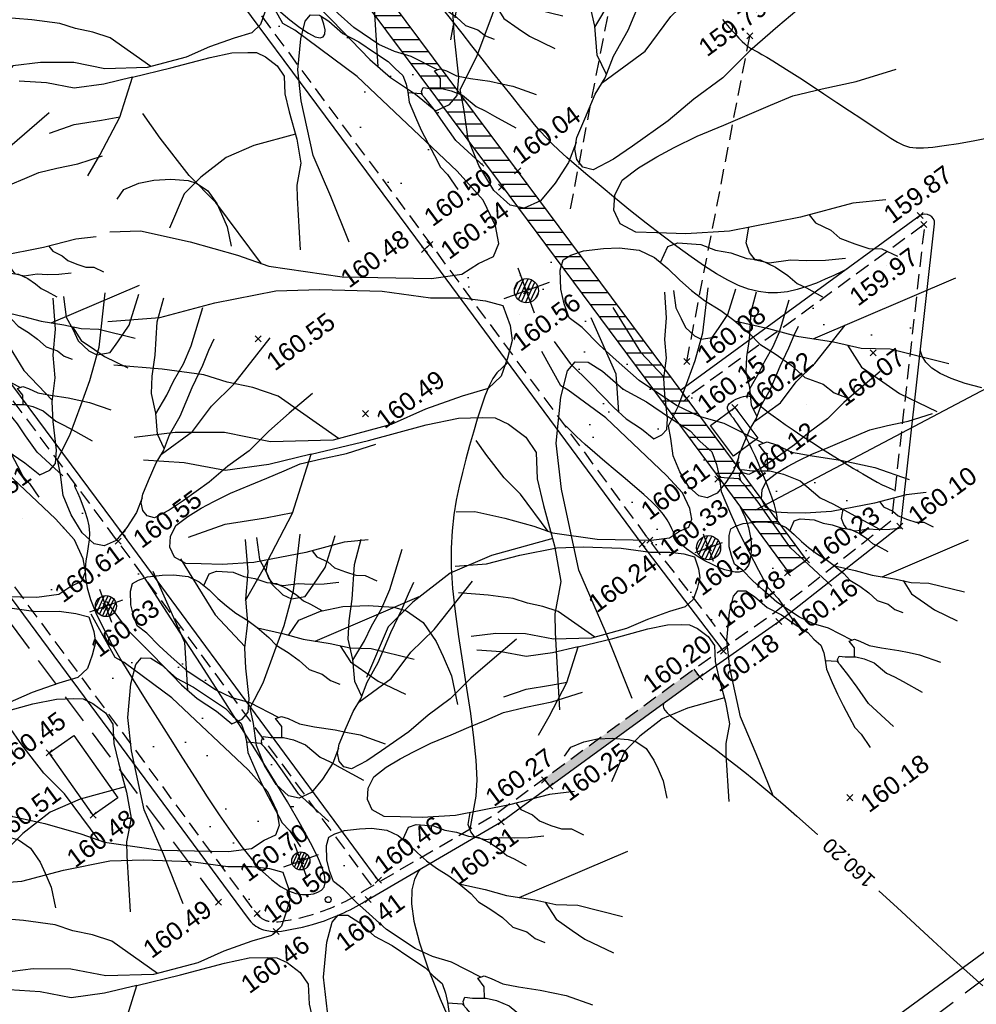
# Model space of a CAD drawing. Header units: metres. Extents: x 1575818 to 1575995, y 2263001 to 2263183.
# Tile 28 of 67: x 1575906 to 1575922, y 2263038 to 2263054. Entities that reach past the tile are written whole.
import ezdxf
from ezdxf.enums import TextEntityAlignment as Align

# ---------------------------------------------------------------- set-up
doc = ezdxf.new("R2010")
doc.units = ezdxf.units.M
doc.set_wipeout_variables(frame=1)
doc.header["$PDMODE"] = 3
doc.header["$PDSIZE"] = 0.05
doc.linetypes.add('CACHE_25', pattern=[0.375, 0.25, -0.125])
doc.linetypes.add('CACHE_50', pattern=[0.75, 0.5, -0.25])
doc.layers.get('0').update_dxf_attribs({"linetype": 'CONTINUOUS'})
for name, color, linetype in [('D_ALT_MUR', 30, 'CONTINUOUS'), ('D_BORD_TOIT', 22, 'CACHE_50'), ('D_CANIVEAU', 32, 'CACHE_50'), ('D_CLOTURE', 12, 'CLOTURE_2'), ('D_CN_MAITRESSE', 34, 'CONTINUOUS'), ('D_CN_ORDINAIRE', 43, 'CONTINUOUS'), ('D_MOB_URBAIN', 32, 'CONTINUOUS'), ('D_MUR', 1, 'CONTINUOUS'), ('D_PEINTURE', 252, 'CACHE_25'), ('D_PLAQUE', 151, 'CONTINUOUS'), ('D_TROTTOIR', 7, 'CONTINUOUS'), ('T_COTATION_CN', 7, 'CONTINUOUS'), ('T_COTATION_CN Cache des textes', 7, 'CONTINUOUS'), ('TOPO_ALT', 142, 'CONTINUOUS'), ('TOPO_JIS', 7, 'CONTINUOUS'), ('V_ARBRE', 82, 'CONTINUOUS'), ('V_VEGETATION', 80, 'CONTINUOUS')]:
    doc.layers.add(name, color=color, linetype=linetype)
doc.layers.add('D_PASSAGE', color=7, linetype='CONTINUOUS', true_color=0xe0e0e0)
doc.styles.get("Standard").update_dxf_attribs({"font": 'arial.ttf'})
doc.linetypes.add('CLOTURE_2', pattern='A,0.3,[133,ltypeshp.shx,S=0.05,R=90,X=-0.05,Y=-0.05],0.05,0.35', length=0.7)
pattern_1 = [(348.4323, (1575893.9948, 2263027.4994), (1.99051, 2.24452), [0, -1.875]), (103.4323, (1575893.5645, 2263027.451), (-2.17856, -2.06249), [0, -3.125]), (189.4323, (1575893.5645, 2263027.451), (1.9055, -2.317125), [0, -2.5]), (216.4323, (1575893.8216, 2263027.1025), (2.749766, -1.199495), [0, -2.5]), (110.4323, (1575892.989, 2263026.757), (-1.910967, -2.31262), [0, -2.5]), (322.4323, (1575892.989, 2263026.757), (2.77299, 1.144777), [0, -2.5]), (88.4323, (1575894.7102, 2263026.951), (-2.63814, -1.42836), [0, -3.125]), (336.4323, (1575893.6816, 2263028.3447), (2.413676, 1.78162), [0, -2.5]), (211.4323, (1575893.6816, 2263028.3447), (2.63476, -1.43459), [0, -2.5]), (150.4323, (1575893.5085, 2263027.9478), (-2.586684, -1.51956), [0, -1.25]), (284.4323, (1575894.28, 2263026.9026), (2.88994, -0.80513), [0, -1.55])]

# ---------------------------------------------------------------- blocks, each defined once
blk = doc.blocks.new('TCPOINT')
at = {"color": 0, "lineweight": 9}
blk.add_point((0, 0), dxfattribs=at)
at = {"layer": 'TOPO_ALT', "lineweight": 9}
blk.add_attdef('ALT', text='', height=0.3, dxfattribs=at).set_placement((0.1, -0.1), align=Align.TOP_LEFT)
blk = doc.blocks.new('194')
for p, q in [((0, -0.0285), (0, 0.0285)), ((0.0285, 0), (-0.0285, 0))]:
    blk.add_line(p, q)
for points in [[(-0.0153, 0.5064), (0.0053, 0.4057), (0.0323, 0.3437)], [(-0.1462, 0.4831), (-0.1313, 0.432), (-0.1069, 0.3801), (-0.0807, 0.3213), (-0.0651, 0.2926), (-0.044, 0.264), (-0.0281, 0.2373), (-0.0104, 0.2388), (0.0021, 0.2458), (0.0111, 0.2654), (0.0222, 0.3113), (0.0312, 0.3417), (0.0493, 0.377), (0.0586, 0.4125), (0.0767, 0.4513), (0.0903, 0.5)], [(-0.0745, 0.3099), (-0.0536, 0.3814), (-0.0623, 0.5021)], [(0.1073, 0.4968), (0.1, 0.4635), (0.1032, 0.4403), (0.1049, 0.4208), (0.1155, 0.3993), (0.1258, 0.3888), (0.1472, 0.3849), (0.1651, 0.3972), (0.1918, 0.4164), (0.2232, 0.4582)], [(-0.4405, 0.2346), (-0.406, 0.2232), (-0.355, 0.1909), (-0.3075, 0.1567), (-0.2773, 0.1317), (-0.1997, 0.0902), (-0.1007, 0.0521), (-0.0653, 0.0445), (-0.0424, 0.0497), (-0.0227, 0.0514), (-0.0119, 0.0637), (-0.0083, 0.0848), (-0.0114, 0.1186), (-0.0288, 0.1613), (-0.102, 0.3075), (-0.1528, 0.3842), (-0.1634, 0.3967), (-0.1757, 0.4726)], [(0.1153, 0.1452), (0.0987, 0.1259), (0.0754, 0.1083), (0.0521, 0.0944), (0.0309, 0.0929), (0.0166, 0.1018), (0.0044, 0.125), (-0.0023, 0.1589), (-0.0037, 0.1925), (0.0036, 0.2263), (0.0075, 0.2511), (0.0397, 0.281), (0.0739, 0.3216), (0.1007, 0.3535), (0.1332, 0.3992), (0.173, 0.4788)], [(0.1768, 0.2085), (0.1743, 0.2338), (0.1834, 0.2673), (0.1874, 0.2994), (0.1983, 0.3258), (0.2144, 0.3559), (0.2363, 0.4056), (0.2597, 0.439)], [(0.1831, 0.2662), (0.2104, 0.2885), (0.2283, 0.3061), (0.2533, 0.327), (0.2749, 0.35), (0.314, 0.4026)], [(-0.2842, 0.1374), (-0.3103, 0.2241), (-0.3293, 0.265), (-0.3466, 0.3184), (-0.3557, 0.3528)], [(0.4336, 0.21), (0.3872, 0.1927), (0.3462, 0.177), (0.3051, 0.1579), (0.2641, 0.1458), (0.2267, 0.1318), (0.1767, 0.1181), (0.1501, 0.1113), (0.1233, 0.1079), (0.1129, 0.115), (0.1094, 0.1258), (0.1112, 0.1382), (0.1183, 0.1505), (0.1346, 0.1682), (0.1562, 0.1911), (0.1741, 0.2053), (0.1921, 0.2263), (0.2188, 0.2492), (0.253, 0.2864), (0.2817, 0.3144), (0.2996, 0.3339), (0.3139, 0.3479)], [(0.1692, 0.2014), (0.2292, 0.2189), (0.2721, 0.247), (0.3185, 0.268), (0.4, 0.3184)], [(-0.4791, 0.1354), (-0.4193, 0.1186), (-0.3521, 0.1127), (-0.2795, 0.1016), (-0.2299, 0.0851), (-0.1611, 0.0578), (-0.1098, 0.0308), (-0.0745, 0.0181), (-0.0498, 0.0055), (-0.0322, -0.007), (-0.0324, -0.0321), (-0.036, -0.0498), (-0.0485, -0.0674), (-0.063, -0.085), (-0.0825, -0.0936), (-0.1146, -0.0916), (-0.1605, -0.0912), (-0.205, -0.0942), (-0.2759, -0.0882), (-0.3466, -0.0647), (-0.3942, -0.0359), (-0.4489, -0.0157), (-0.4967, -0.0047)], [(0.4374, -0.0442), (0.3993, -0.0348), (0.3353, -0.0291), (0.2503, -0.0157), (0.2007, -0.0011), (0.1687, 0.0116), (0.1457, 0.0208), (0.1317, 0.0367), (0.1301, 0.0545), (0.1373, 0.0705), (0.1516, 0.0845), (0.1748, 0.0916), (0.1997, 0.0965), (0.2228, 0.0999), (0.253, 0.1033), (0.2869, 0.1047), (0.3171, 0.1062), (0.3473, 0.1078), (0.3758, 0.1093), (0.4113, 0.1053), (0.4521, 0.0996), (0.5019, 0.0974)], [(-0.2695, -0.0887), (-0.3195, -0.0169), (-0.3443, 0.0028), (-0.3706, 0.0191), (-0.3936, 0.037), (-0.4376, 0.0602), (-0.4902, 0.0843)], [(0.2018, -0.266), (0.1666, -0.2282), (0.1419, -0.2102), (0.1207, -0.1888), (0.0892, -0.1459), (0.0717, -0.1136), (0.0595, -0.0904), (0.0473, -0.0638), (0.0367, -0.0476), (0.0369, -0.0298), (0.0388, -0.0121), (0.046, 0.009), (0.0534, 0.0197), (0.0639, 0.0215), (0.0799, 0.0214), (0.103, 0.0158), (0.1207, 0.0103), (0.1421, -0.0006), (0.1561, -0.0148), (0.1666, -0.0327), (0.1752, -0.0505), (0.1841, -0.0667), (0.1946, -0.0829), (0.2086, -0.1007), (0.2192, -0.1169), (0.2314, -0.1382), (0.2383, -0.1543), (0.2525, -0.1722), (0.2648, -0.1901), (0.275, -0.2097), (0.2927, -0.2242), (0.3016, -0.2384), (0.3139, -0.2492)], [(0.1609, -0.023), (0.1756, -0.008), (0.188, -0.0081), (0.213, -0.019), (0.227, -0.0315), (0.243, -0.0407), (0.2587, -0.0532), (0.273, -0.0604), (0.287, -0.0747), (0.2975, -0.0891), (0.3045, -0.1016), (0.3134, -0.1104), (0.3274, -0.1266)], [(0.3686, -0.0932), (0.3455, -0.0876), (0.3244, -0.0804), (0.3067, -0.0731), (0.2817, -0.0676), (0.2676, -0.0587), (0.2641, -0.0479), (0.2642, -0.0355), (0.2736, -0.0194)], [(-0.4388, -0.2315), (-0.4064, -0.2041), (-0.3508, -0.1534), (-0.3061, -0.0952), (-0.3575, -0.0894), (-0.4087, -0.0783), (-0.4512, -0.0531), (-0.4954, -0.0337)], [(0.3457, -0.03), (0.3496, -0.0416), (0.3636, -0.0559), (0.3705, -0.0684), (0.3848, -0.0809), (0.3988, -0.0917), (0.4131, -0.0972), (0.4275, -0.112)], [(-0.3061, -0.0952), (-0.2369, -0.1029), (-0.166, -0.1089), (-0.1272, -0.1145), (-0.1005, -0.1235), (-0.0865, -0.129), (-0.0742, -0.1415), (-0.0601, -0.163), (-0.0549, -0.1842), (-0.0642, -0.2142), (-0.0679, -0.2463), (-0.072, -0.2958), (-0.0794, -0.3382), (-0.0994, -0.3718), (-0.1066, -0.3931), (-0.1329, -0.4808)], [(-0.0473, -0.4976), (-0.05, -0.4112), (-0.0547, -0.3328), (-0.0414, -0.2353), (-0.0285, -0.1821), (-0.0049, -0.1327), (0.0131, -0.1061), (0.0256, -0.0991), (0.0399, -0.1046), (0.0521, -0.1205), (0.0677, -0.1491), (0.0889, -0.1725), (0.1082, -0.1994), (0.1257, -0.2227), (0.1326, -0.2386), (0.1415, -0.2547), (0.1414, -0.2708), (0.1395, -0.2849), (0.1357, -0.3026), (0.1372, -0.3311), (0.1389, -0.356), (0.1421, -0.3808), (0.1455, -0.4057), (0.1487, -0.4288), (0.1559, -0.445), (0.1635, -0.4757)], [(0.2196, -0.1177), (0.2545, -0.1401), (0.2828, -0.1601), (0.3215, -0.1816), (0.3499, -0.1996), (0.3816, -0.2123), (0.4412, -0.2523)], [(-0.4766, -0.1378), (-0.4306, -0.1383), (-0.3828, -0.1477), (-0.3504, -0.1528)], [(0.3, -0.1696), (0.4838, -0.1595)], [(0.3358, -0.1907), (0.3426, -0.221), (0.3602, -0.246), (0.3741, -0.2656), (0.4085, -0.3011)], [(0.1958, -0.2987), (0.2016, -0.2818), (0.1964, -0.2659), (0.2071, -0.266), (0.2161, -0.2732), (0.23, -0.2874), (0.2514, -0.3), (0.2814, -0.3163), (0.2991, -0.3272), (0.3167, -0.3381), (0.3501, -0.3657)], [(-0.4044, -0.2875), (-0.3874, -0.2752), (-0.3592, -0.2738), (-0.3325, -0.2777), (-0.3041, -0.2867), (-0.2761, -0.2993), (-0.2635, -0.3084), (-0.2496, -0.328), (-0.2428, -0.3545), (-0.2413, -0.3742), (-0.2395, -0.399), (-0.2445, -0.4333)], [(-0.0712, -0.287), (-0.1464, -0.281), (-0.1996, -0.284), (-0.253, -0.3012), (-0.2903, -0.3186), (-0.3352, -0.3665)], [(0.2206, -0.4531), (0.1899, -0.3937), (0.1798, -0.3563), (0.1727, -0.3297), (0.1642, -0.3046), (0.1606, -0.2958), (0.1392, -0.2862)], [(0.1618, -0.2987), (0.1626, -0.2921), (0.1677, -0.2868), (0.1784, -0.2923), (0.1981, -0.2995), (0.2121, -0.3087), (0.228, -0.3229), (0.2436, -0.3498), (0.2559, -0.3624), (0.2684, -0.3766), (0.2966, -0.409)]]:
    blk.add_lwpolyline(points)
blk = doc.blocks.new('300')
h = blk.add_hatch()
h.set_pattern_fill('ANSI31', color=34, scale=0.05)
h.paths.add_polyline_path([(0.5, 0, 1), (-0.5, 0, 1)])
blk.add_circle((0, 0), 0.5)
blk = doc.blocks.new('280')
at = {"ltscale": 3}
blk.add_circle((0, 0), 0.05, dxfattribs=at)
blk = doc.blocks.new('zt_cache')
at = {"color": 7, "true_color": 0xffffff}
blk.add_wipeout([(0, 0), (1, 0), (1, 1), (0, 1)], dxfattribs=at)

msp = doc.modelspace()

# ---------------------------------------------------------------- hatches: boundary and pattern name
at = {"layer": 'D_MUR', "linetype": 'Continuous'}
h = msp.add_hatch(dxfattribs=at)
h.set_pattern_fill('_U', color=30, scale=0.2, angle=-36.4323, style=0, pattern_type=0)
h.set_pattern_definition([(0, (1575893.79363, 2263027.35096), (0, 0.2), [])])
h.paths.add_polyline_path([(1575880.233, 2263094.059), (1575880.357, 2263093.877), (1575881.622, 2263094.735), (1575884.922, 2263090.303), (1575888.369, 2263085.655), (1575893.426, 2263078.857), (1575899.215, 2263071.089), (1575900.591, 2263069.245), (1575905.122, 2263063.158), (1575909.177, 2263057.687), (1575914.042, 2263051.159), (1575917.674, 2263046.269), (1575918.832, 2263044.7), (1575919.122, 2263044.914), (1575917.963, 2263046.484), (1575914.33, 2263051.373), (1575909.466, 2263057.901), (1575905.411, 2263063.373), (1575900.879, 2263069.46), (1575899.504, 2263071.304), (1575893.715, 2263079.072), (1575888.658, 2263085.869), (1575885.211, 2263090.518), (1575881.788, 2263095.114)])
at = {"layer": 'D_PASSAGE'}
h = msp.add_hatch(color=256, dxfattribs=at)
h.dxf.hatch_style = 1
h.paths.add_polyline_path([(1575917.259, 2263043.101), (1575914.771, 2263041.285), (1575914.771, 2263041.285), (1575914.865, 2263041.156), (1575917.353, 2263042.971)])
at = {"layer": 'V_VEGETATION', "ltscale": 0.5}
h = msp.add_hatch(dxfattribs=at)
h.set_pattern_fill('ALEA', color=256, scale=0.25)
h.set_pattern_definition(pattern_1)
edge = h.paths.add_edge_path(flags=16)
edge.add_line((1575935.774, 2263100.928), (1575936.432, 2263099.671))
edge = h.paths.add_edge_path(flags=16)
edge.add_line((1575937.03, 2263101.586), (1575937.689, 2263100.329))
edge = h.paths.add_edge_path(flags=16)
edge.add_line((1575937.03, 2263101.586), (1575935.774, 2263100.928))
edge = h.paths.add_edge_path(flags=16)
edge.add_line((1575937.689, 2263100.329), (1575936.432, 2263099.671))
edge = h.paths.add_edge_path(flags=16)
edge.add_arc((1575917.159, 2263119.886), 0.3, 0, 180)
edge.add_arc((1575917.159, 2263119.886), 0.3, 180, 360)
h.paths.add_polyline_path([(1575917.215, 2263118.882), (1575917.832, 2263119.338), (1575918.287, 2263118.721), (1575917.67, 2263118.265)], flags=16)
h.paths.add_polyline_path([(1575924.733, 2263115.662), (1575926.381, 2263113.185), (1575925.555, 2263112.636), (1575923.908, 2263115.113)], flags=16)
h.paths.add_polyline_path([(1575949.214, 2263079.314), (1575949.492, 2263078.899), (1575948.439, 2263078.191), (1575948.16, 2263078.606)], flags=16)
edge = h.paths.add_edge_path()
edge.add_line((1575915.538, 2263120.369), (1575916.052, 2263120.755))
edge.add_line((1575916.052, 2263120.755), (1575920.498, 2263124.101))
edge.add_line((1575920.498, 2263124.101), (1575927.515, 2263123.761))
edge.add_line((1575927.515, 2263123.761), (1575927.67, 2263123.507))
edge.add_line((1575927.67, 2263123.507), (1575926.946, 2263123.293))
edge.add_line((1575926.946, 2263123.293), (1575932.613, 2263115.433))
edge.add_line((1575932.613, 2263115.433), (1575937.695, 2263105.978))
edge.add_line((1575937.695, 2263105.978), (1575941.908, 2263098.537))
edge.add_line((1575941.908, 2263098.537), (1575947.974, 2263086.993))
edge.add_line((1575947.974, 2263086.993), (1575951.252, 2263079.277))
edge.add_line((1575951.252, 2263079.277), (1575952.412, 2263076.766))
edge.add_line((1575952.412, 2263076.766), (1575951.998, 2263076.427))
edge.add_line((1575951.998, 2263076.427), (1575951.094, 2263077.715))
edge.add_line((1575951.094, 2263077.715), (1575945.663, 2263073.904))
edge.add_line((1575945.663, 2263073.904), (1575940.556, 2263070.085))
edge.add_line((1575940.556, 2263070.085), (1575935.196, 2263065.086))
edge.add_line((1575935.196, 2263065.086), (1575932.624, 2263062.235))
edge.add_line((1575932.624, 2263062.235), (1575935.661, 2263057.56))
edge.add_line((1575935.661, 2263057.56), (1575937.856, 2263053.614))
edge.add_line((1575937.856, 2263053.614), (1575942.616, 2263045.835))
edge.add_line((1575942.616, 2263045.835), (1575944.132, 2263043.591))
edge.add_line((1575944.132, 2263043.591), (1575947.094, 2263038.377))
edge.add_line((1575947.094, 2263038.377), (1575949.936, 2263033.576))
edge.add_line((1575949.936, 2263033.576), (1575948.487, 2263033.394))
edge.add_line((1575948.487, 2263033.394), (1575944.913, 2263038.186))
edge.add_line((1575944.913, 2263038.186), (1575941.585, 2263042.683))
edge.add_line((1575941.585, 2263042.683), (1575939.441, 2263045.604))
edge.add_line((1575939.441, 2263045.604), (1575934.676, 2263052.044))
edge.add_line((1575934.676, 2263052.044), (1575931.281, 2263056.625))
edge.add_line((1575931.281, 2263056.625), (1575931.886, 2263060.629))
edge.add_arc((1575935.04, 2263060.429), 3.16, 147.1135, 176.3731, ccw=False)
edge.add_line((1575932.386, 2263062.145), (1575935.279, 2263065.543))
edge.add_line((1575935.279, 2263065.543), (1575939.677, 2263070.676))
edge.add_line((1575939.677, 2263070.676), (1575943.918, 2263075.644))
edge.add_line((1575943.918, 2263075.644), (1575946.534, 2263078.697))
edge.add_line((1575946.534, 2263078.697), (1575939.914, 2263087.581))
edge.add_line((1575939.914, 2263087.581), (1575935.688, 2263093.267))
edge.add_line((1575935.688, 2263093.267), (1575930.221, 2263100.591))
edge.add_line((1575930.221, 2263100.591), (1575926.055, 2263106.204))
edge.add_line((1575926.055, 2263106.204), (1575920.581, 2263113.585))
edge.add_line((1575920.581, 2263113.585), (1575915.538, 2263120.369))
h = msp.add_hatch(dxfattribs=at)
h.set_pattern_fill('ALEA', color=256, scale=0.25)
h.set_pattern_definition(pattern_1)
h.paths.add_polyline_path([(1575893.426, 2263078.857), (1575888.369, 2263085.655), (1575884.922, 2263090.303), (1575881.622, 2263094.735), (1575880.4, 2263093.906), (1575883.269, 2263090.034), (1575887.071, 2263084.909), (1575892.2, 2263078.009), (1575897.925, 2263070.303), (1575898.803, 2263069.12), (1575903.626, 2263062.642), (1575907.969, 2263056.794), (1575912.895, 2263050.15), (1575916.506, 2263045.257), (1575917.841, 2263043.51), (1575918.567, 2263044.022), (1575920.538, 2263045.572), (1575921.088, 2263050.489), (1575917.132, 2263047.603), (1575917.963, 2263046.484), (1575919.122, 2263044.914), (1575918.832, 2263044.7), (1575917.674, 2263046.269), (1575914.042, 2263051.159), (1575909.177, 2263057.687), (1575905.122, 2263063.158), (1575900.591, 2263069.245), (1575899.215, 2263071.089)])
h.paths.add_polyline_path([(1575917.531, 2263047.146), (1575917.933, 2263047.444), (1575918.313, 2263046.932), (1575917.912, 2263046.634)], flags=16)
h = msp.add_hatch(dxfattribs=at)
h.set_pattern_fill('ALEA', color=256, scale=0.25)
h.set_pattern_definition(pattern_1)
h.paths.add_polyline_path([(1575903.136, 2263051.354), (1575899.369, 2263056.38), (1575898.119, 2263058.056), (1575896.664, 2263056.97), (1575900.281, 2263052.11), (1575904.948, 2263045.862), (1575909.984, 2263039.055, 0.119502), (1575910.138, 2263038.933, 0.067979), (1575910.316, 2263038.903, 0.048564), (1575910.964, 2263039.041, 0.064916), (1575911.766, 2263039.414), (1575911.915, 2263039.5), (1575907.659, 2263045.271)])
h = msp.add_hatch(dxfattribs=at)
h.set_pattern_fill('ALEA', color=256, scale=0.25)
h.set_pattern_definition([(312, (0.25, 0), (2.9344428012, 0.6237350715), [0, -1.875]), (67, (-0.125, 0.2165), (-2.9776384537, -0.3656080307), [0, -3.125]), (153, (-0.125, 0.2165), (0.1570078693, -2.995888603), [0, -2.5]), (180, (-0.125, -0.2165), (1.5, -2.59807621), [0, -2.5]), (74, (-1, 0), (-2.9108871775, -0.7257656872), [0, -2.5]), (286, (-1, 0), (2.9108871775, -0.7257656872), [0, -2.5]), (52, (0.5, -0.866), (-2.9708042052, 0.417519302), [0, -3.125]), (300, (0.5, 0.866), (2.9999999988, -7e-10), [0, -2.5]), (175, (0.5, 0.866), (1.2678547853, -2.7189233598), [0, -2.5]), (114, (0.125, 0.6495), (-2.9835656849, 0.3135853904), [0, -1.25]), (248, (0.125, -0.6495), (1.8469844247, -2.3640322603), [0, -1.55])])
edge = h.paths.add_edge_path()
edge.add_line((1575931.141, 2263047.932), (1575934.082, 2263043.89))
edge.add_line((1575934.082, 2263043.89), (1575937.726, 2263039.015))
edge.add_line((1575937.726, 2263039.015), (1575937.813, 2263038.896))
edge.add_line((1575937.813, 2263038.896), (1575935.904, 2263037.514))
edge.add_line((1575935.904, 2263037.514), (1575929.991, 2263033.213))
edge.add_line((1575929.991, 2263033.213), (1575924.077, 2263028.908))
edge.add_line((1575924.077, 2263028.908), (1575918.145, 2263024.585))
edge.add_line((1575918.145, 2263024.585), (1575910.293, 2263018.83))
edge.add_line((1575910.293, 2263018.83), (1575906.366, 2263015.927))
edge.add_line((1575906.366, 2263015.927), (1575904.043, 2263019.088))
edge.add_line((1575904.043, 2263019.088), (1575900.779, 2263023.563))
edge.add_line((1575900.779, 2263023.563), (1575907.431, 2263028.511))
edge.add_line((1575907.431, 2263028.511), (1575912.807, 2263032.453))
edge.add_line((1575912.807, 2263032.453), (1575912.834, 2263032.447))
edge.add_line((1575912.834, 2263032.447), (1575913.421, 2263031.526))
edge.add_line((1575913.421, 2263031.526), (1575915.369, 2263028.892))
edge.add_line((1575915.369, 2263028.892), (1575915.059, 2263028.668))
edge.add_line((1575915.059, 2263028.668), (1575916.644, 2263026.54))
edge.add_line((1575916.644, 2263026.54), (1575916.946, 2263026.76))
edge.add_line((1575916.946, 2263026.76), (1575917.367, 2263026.192))
edge.add_line((1575917.367, 2263026.192), (1575923.76, 2263030.875))
edge.add_line((1575923.76, 2263030.875), (1575928.328, 2263034.306))
edge.add_line((1575928.328, 2263034.306), (1575933.671, 2263038.193))
edge.add_line((1575933.671, 2263038.193), (1575929.514, 2263043.789))
edge.add_line((1575929.514, 2263043.789), (1575930.205, 2263047.672))
edge.add_arc((1575930.736, 2263047.577), 0.539, 41.1923, 169.8322, ccw=False)
edge = h.paths.add_edge_path(flags=16)
edge.add_line((1575916.489, 2263023.387), (1575916.064, 2263024.013))
edge = h.paths.add_edge_path(flags=16)
edge.add_line((1575915.863, 2263022.962), (1575915.438, 2263023.588))
edge = h.paths.add_edge_path(flags=16)
edge.add_line((1575915.863, 2263022.962), (1575916.489, 2263023.387))
edge = h.paths.add_edge_path(flags=16)
edge.add_line((1575915.438, 2263023.588), (1575916.064, 2263024.013))
edge = h.paths.add_edge_path(flags=16)
edge.add_line((1575914.784, 2263024.138), (1575915.385, 2263023.324))
edge = h.paths.add_edge_path(flags=16)
edge.add_arc((1575915.444, 2263023.244), 0.1, 0, 180)
edge.add_arc((1575915.444, 2263023.244), 0.1, 180, 360)
edge = h.paths.add_edge_path(flags=16)
edge.add_arc((1575914.604, 2263024.383), 0.304, 0, 360)
h.paths.add_polyline_path([(1575911.968, 2263029.187), (1575910.965, 2263028.415), (1575910.66, 2263028.812), (1575911.664, 2263029.583)], flags=16)
h.paths.add_polyline_path([(1575930.806, 2263046.158), (1575930.508, 2263045.593), (1575930.065, 2263045.826), (1575930.364, 2263046.392)], flags=16)

# ---------------------------------------------------------------- linework, layer by layer
at = {"layer": 'D_ALT_MUR', "flags": 128}
msp.add_lwpolyline([(1575922.924, 2263048.188), (1575918.275, 2263045.737)], dxfattribs=at)
at = {"layer": 'D_BORD_TOIT'}
msp.add_lwpolyline([(1575929.789, 2263040.292), (1575928.137, 2263042.545), (1575914.91, 2263032.544), (1575916.39, 2263030.42)], close=True, dxfattribs=at)
at = {"layer": 'D_CANIVEAU', "flags": 128}
msp.add_lwpolyline([(1575909.364, 2263039.234), (1575904.626, 2263045.596), (1575899.949, 2263051.85), (1575896.309, 2263056.745), (1575890.983, 2263063.869), (1575886.395, 2263070.029), (1575882.316, 2263075.477), (1575878.409, 2263080.746), (1575875.962, 2263084.031, -0.151862), (1575875.564, 2263085.25, -0.105401), (1575875.739, 2263086.134), (1575876.888, 2263090.012)], format="xyb", dxfattribs=at)
at = {"layer": 'D_CLOTURE', "flags": 128}
msp.add_lwpolyline([(1575929.23, 2263043.745), (1575929.849, 2263044.209), (1575932.686, 2263040.407), (1575934.19, 2263038.477), (1575923.818, 2263030.772), (1575919.615, 2263036.606), (1575923.982, 2263039.81)], dxfattribs=at)
at = {"layer": 'D_CN_MAITRESSE', "elevation": 160, "flags": 128}
for points in [[(1575919.792, 2263049.742), (1575919.701, 2263049.697), (1575919.574, 2263049.635), (1575919.435, 2263049.571), (1575919.286, 2263049.508), (1575919.13, 2263049.451), (1575918.969, 2263049.402), (1575918.806, 2263049.365), (1575918.644, 2263049.346), (1575918.485, 2263049.346), (1575918.325, 2263049.366), (1575918.163, 2263049.408), (1575917.995, 2263049.471), (1575917.819, 2263049.555), (1575917.631, 2263049.662), (1575917.429, 2263049.79), (1575917.209, 2263049.942), (1575916.971, 2263050.115), (1575916.72, 2263050.305), (1575916.462, 2263050.505), (1575916.204, 2263050.71), (1575915.952, 2263050.914), (1575915.715, 2263051.11), (1575915.497, 2263051.293), (1575915.306, 2263051.455), (1575915.147, 2263051.594), (1575915.014, 2263051.714), (1575914.901, 2263051.822), (1575914.801, 2263051.924), (1575914.706, 2263052.029), (1575914.609, 2263052.142), (1575914.504, 2263052.271), (1575914.383, 2263052.422), (1575914.242, 2263052.6), (1575914.084, 2263052.799), (1575913.915, 2263053.012), (1575913.742, 2263053.232), (1575913.571, 2263053.449), (1575913.407, 2263053.656), (1575913.258, 2263053.845), (1575913.129, 2263054.009)], [(1575922.03, 2263047.768), (1575921.756, 2263047.844), (1575921.523, 2263047.923), (1575921.339, 2263048.007), (1575921.202, 2263048.097), (1575921.105, 2263048.194), (1575921.041, 2263048.296), (1575921.013, 2263048.379)]]:
    msp.add_lwpolyline(points, dxfattribs=at)
at = {"layer": 'D_CN_ORDINAIRE', "flags": 128}
for points, elevation in [([(1575910.364, 2263054.037), (1575910.551, 2263053.878), (1575910.717, 2263053.749), (1575910.858, 2263053.654), (1575910.969, 2263053.598), (1575911.051, 2263053.579), (1575911.104, 2263053.594), (1575911.132, 2263053.64), (1575911.135, 2263053.712), (1575911.115, 2263053.807), (1575911.075, 2263053.923)], 160.6), ([(1575917.727, 2263053.882), (1575917.841, 2263053.751), (1575917.931, 2263053.65), (1575918.001, 2263053.573), (1575918.055, 2263053.517), (1575918.097, 2263053.477), (1575918.131, 2263053.449), (1575918.161, 2263053.428), (1575918.191, 2263053.41), (1575918.226, 2263053.391), (1575918.267, 2263053.369), (1575918.319, 2263053.34), (1575918.384, 2263053.303), (1575918.465, 2263053.256), (1575918.565, 2263053.195), (1575918.688, 2263053.119), (1575918.836, 2263053.025), (1575919.01, 2263052.913), (1575919.204, 2263052.786), (1575919.412, 2263052.649), (1575919.626, 2263052.507), (1575919.838, 2263052.367), (1575920.041, 2263052.232), (1575920.227, 2263052.108), (1575920.39, 2263052.001), (1575920.523, 2263051.913), (1575920.635, 2263051.846), (1575920.735, 2263051.798), (1575920.834, 2263051.767), (1575920.941, 2263051.752), (1575921.066, 2263051.751), (1575921.218, 2263051.764), (1575921.409, 2263051.79), (1575921.645, 2263051.826), (1575921.916, 2263051.874), (1575922.213, 2263051.936)], 159.8), ([(1575914.169, 2263048.188), (1575913.986, 2263048.021), (1575913.92, 2263047.924), (1575913.854, 2263047.792), (1575913.788, 2263047.633), (1575913.723, 2263047.45), (1575913.659, 2263047.249), (1575913.595, 2263047.034), (1575913.533, 2263046.813), (1575913.472, 2263046.588), (1575913.413, 2263046.365), (1575913.357, 2263046.139), (1575913.309, 2263045.905), (1575913.269, 2263045.659), (1575913.241, 2263045.394), (1575913.226, 2263045.107), (1575913.229, 2263044.791), (1575913.25, 2263044.441), (1575913.292, 2263044.056), (1575913.349, 2263043.644), (1575913.415, 2263043.216), (1575913.483, 2263042.786), (1575913.547, 2263042.363), (1575913.6, 2263041.961), (1575913.637, 2263041.591), (1575913.65, 2263041.264), (1575913.635, 2263040.99), (1575913.536, 2263040.445)], 160.4), ([(1575918.641, 2263045.566), (1575918.638, 2263045.628), (1575918.62, 2263045.717), (1575918.589, 2263045.827), (1575918.547, 2263045.953), (1575918.497, 2263046.09), (1575918.442, 2263046.233), (1575918.384, 2263046.375), (1575918.325, 2263046.512), (1575918.269, 2263046.639), (1575918.217, 2263046.75), (1575918.17, 2263046.847), (1575918.126, 2263046.932), (1575918.086, 2263047.005), (1575918.048, 2263047.068), (1575918.012, 2263047.124), (1575917.979, 2263047.173), (1575917.946, 2263047.217), (1575917.915, 2263047.258), (1575917.885, 2263047.296), (1575917.859, 2263047.331), (1575917.837, 2263047.364), (1575917.821, 2263047.395), (1575917.813, 2263047.425), (1575917.813, 2263047.454), (1575917.823, 2263047.481), (1575917.844, 2263047.508), (1575917.873, 2263047.534), (1575917.909, 2263047.558), (1575917.95, 2263047.579), (1575917.993, 2263047.598), (1575918.036, 2263047.614), (1575918.077, 2263047.626), (1575918.113, 2263047.633), (1575918.143, 2263047.636), (1575918.169, 2263047.633), (1575918.191, 2263047.626), (1575918.211, 2263047.614), (1575918.23, 2263047.598), (1575918.251, 2263047.577), (1575918.274, 2263047.553), (1575918.302, 2263047.524), (1575918.336, 2263047.492), (1575918.378, 2263047.454), (1575918.429, 2263047.411), (1575918.492, 2263047.361), (1575918.569, 2263047.303), (1575918.661, 2263047.236), (1575918.771, 2263047.159), (1575918.9, 2263047.071), (1575919.048, 2263046.972), (1575919.213, 2263046.866), (1575919.386, 2263046.754), (1575919.564, 2263046.642), (1575919.738, 2263046.534), (1575919.905, 2263046.432), (1575920.056, 2263046.341), (1575920.188, 2263046.265), (1575920.295, 2263046.206), (1575920.379, 2263046.162), (1575920.443, 2263046.132), (1575920.594, 2263046.066)], 160.2), ([(1575918.023, 2263045.797), (1575918.058, 2263045.722), (1575918.097, 2263045.63), (1575918.131, 2263045.539), (1575918.158, 2263045.451), (1575918.179, 2263045.366), (1575918.193, 2263045.284), (1575918.202, 2263045.206), (1575918.206, 2263045.132), (1575918.205, 2263045.062), (1575918.199, 2263044.996), (1575918.19, 2263044.934), (1575918.177, 2263044.878), (1575918.159, 2263044.828), (1575918.134, 2263044.785), (1575918.102, 2263044.75), (1575918.06, 2263044.726), (1575918.007, 2263044.712), (1575917.941, 2263044.711), (1575917.862, 2263044.724), (1575917.768, 2263044.751), (1575917.663, 2263044.79), (1575917.551, 2263044.84), (1575917.438, 2263044.898), (1575917.327, 2263044.962), (1575917.223, 2263045.029), (1575917.131, 2263045.098), (1575917.054, 2263045.166), (1575916.997, 2263045.232), (1575916.955, 2263045.296), (1575916.92, 2263045.361), (1575916.889, 2263045.429), (1575916.853, 2263045.502), (1575916.809, 2263045.581), (1575916.748, 2263045.669), (1575916.665, 2263045.768), (1575916.557, 2263045.879), (1575916.426, 2263046), (1575916.277, 2263046.129), (1575916.116, 2263046.265), (1575915.947, 2263046.405), (1575915.777, 2263046.547), (1575915.61, 2263046.688), (1575915.451, 2263046.827), (1575915.305, 2263046.962), (1575915.171, 2263047.092), (1575915.092, 2263047.173)], 160.4), ([(1575907.017, 2263046.134), (1575906.994, 2263046.155), (1575906.978, 2263046.162), (1575906.978, 2263046.145), (1575906.994, 2263046.1), (1575907.024, 2263046.031), (1575907.063, 2263045.942), (1575907.105, 2263045.838), (1575907.147, 2263045.724), (1575907.185, 2263045.603), (1575907.212, 2263045.48), (1575907.225, 2263045.36), (1575907.222, 2263045.246), (1575907.206, 2263045.134), (1575907.186, 2263045.02), (1575907.167, 2263044.899), (1575907.156, 2263044.767), (1575907.16, 2263044.619), (1575907.187, 2263044.45), (1575907.242, 2263044.256), (1575907.331, 2263044.034), (1575907.45, 2263043.786), (1575907.596, 2263043.515), (1575907.764, 2263043.226), (1575907.949, 2263042.921), (1575908.147, 2263042.604), (1575908.353, 2263042.28), (1575908.562, 2263041.951), (1575908.771, 2263041.621), (1575908.977, 2263041.296), (1575909.18, 2263040.981), (1575909.378, 2263040.682), (1575909.57, 2263040.403), (1575909.754, 2263040.15), (1575909.93, 2263039.929), (1575910.096, 2263039.744), (1575910.251, 2263039.601), (1575910.395, 2263039.495), (1575910.528, 2263039.422), (1575910.649, 2263039.378), (1575910.758, 2263039.358), (1575910.855, 2263039.358), (1575910.941, 2263039.373), (1575911.014, 2263039.398), (1575911.075, 2263039.432), (1575911.118, 2263039.48), (1575911.138, 2263039.551), (1575911.132, 2263039.652), (1575911.092, 2263039.792), (1575911.015, 2263039.978), (1575910.895, 2263040.219), (1575910.727, 2263040.524), (1575910.51, 2263040.895), (1575910.252, 2263041.319), (1575909.967, 2263041.778), (1575909.667, 2263042.252), (1575909.366, 2263042.723), (1575909.076, 2263043.174), (1575908.81, 2263043.585), (1575908.58, 2263043.937), (1575908.398, 2263044.218), (1575908.258, 2263044.433), (1575908.154, 2263044.592), (1575908.116, 2263044.65)], 160.6), ([(1575916.755, 2263042.535), (1575916.75, 2263042.526), (1575916.743, 2263042.491), (1575916.751, 2263042.456), (1575916.774, 2263042.419), (1575916.813, 2263042.376), (1575916.868, 2263042.326), (1575916.938, 2263042.269), (1575917.023, 2263042.204), (1575917.121, 2263042.131), (1575917.231, 2263042.049), (1575917.354, 2263041.959), (1575917.488, 2263041.861), (1575917.632, 2263041.753), (1575917.786, 2263041.635), (1575917.95, 2263041.507), (1575918.125, 2263041.367), (1575918.313, 2263041.213), (1575918.514, 2263041.046), (1575918.73, 2263040.862), (1575918.96, 2263040.662), (1575919.207, 2263040.443), (1575919.471, 2263040.206), (1575919.748, 2263039.953), (1575920.035, 2263039.689), (1575920.329, 2263039.417), (1575920.627, 2263039.142), (1575920.924, 2263038.866), (1575921.218, 2263038.595), (1575921.505, 2263038.333), (1575921.782, 2263038.081), (1575922.047, 2263037.843)], 160.2), ([(1575912.711, 2263039.779), (1575912.69, 2263039.755), (1575912.618, 2263039.615), (1575912.576, 2263039.435), (1575912.57, 2263039.205), (1575912.609, 2263038.916), (1575912.699, 2263038.558), (1575912.846, 2263038.124), (1575913.043, 2263037.626), (1575913.283, 2263037.082)], 160.4)]:
    msp.add_lwpolyline(points, dxfattribs=dict(at, elevation=elevation))
at = {"layer": 'D_MUR', "flags": 128}
msp.add_lwpolyline([(1575880.233, 2263094.059), (1575880.357, 2263093.877), (1575881.622, 2263094.735), (1575884.922, 2263090.303), (1575888.369, 2263085.655), (1575893.426, 2263078.857), (1575899.215, 2263071.089), (1575900.591, 2263069.245), (1575905.122, 2263063.158), (1575909.177, 2263057.687), (1575914.042, 2263051.159), (1575917.674, 2263046.269), (1575918.832, 2263044.7), (1575919.122, 2263044.914), (1575917.963, 2263046.484), (1575914.33, 2263051.373), (1575909.466, 2263057.901), (1575905.411, 2263063.373), (1575900.879, 2263069.46), (1575899.504, 2263071.304), (1575893.715, 2263079.072), (1575888.658, 2263085.869), (1575885.211, 2263090.518), (1575881.788, 2263095.114)], close=True, dxfattribs=at)
at = {"layer": 'D_PEINTURE'}
for points in [[(1575913.22, 2263053.545), (1575914.266, 2263058.95)], [(1575915.207, 2263050.743), (1575916.253, 2263056.149)], [(1575917.136, 2263048.206), (1575918.182, 2263053.611)]]:
    msp.add_lwpolyline(points, dxfattribs=at)
at = {"layer": 'D_PLAQUE', "flags": 128}
for points in [[(1575917.912, 2263046.634), (1575917.531, 2263047.146), (1575917.933, 2263047.444), (1575918.313, 2263046.932)], [(1575906.966, 2263041.997), (1575907.695, 2263040.964), (1575907.286, 2263040.676), (1575906.558, 2263041.709)]]:
    msp.add_lwpolyline(points, close=True, dxfattribs=at)
at = {"layer": 'D_TROTTOIR', "flags": 128}
for points in [[(1575917.726, 2263043.43), (1575916.394, 2263045.173), (1575912.782, 2263050.067), (1575907.857, 2263056.711), (1575903.513, 2263062.558), (1575898.691, 2263069.036), (1575897.813, 2263070.22), (1575892.088, 2263077.925), (1575886.959, 2263084.826), (1575883.157, 2263089.95), (1575880.166, 2263093.987)], [(1575912.018, 2263039.597), (1575907.771, 2263045.354), (1575903.248, 2263051.438), (1575899.481, 2263056.464), (1575895.459, 2263061.857), (1575890.92, 2263067.992), (1575885.1, 2263075.801), (1575880.356, 2263082.207), (1575877.303, 2263086.246), (1575877.386, 2263086.782), (1575877.661, 2263090.649)], [(1575917.353, 2263042.971), (1575917.26, 2263043.102)], [(1575914.865, 2263041.156), (1575914.771, 2263041.285)]]:
    msp.add_lwpolyline(points, dxfattribs=at)
at = {"layer": 'D_TROTTOIR', "linetype": 'CACHE_25', "flags": 128}
msp.add_lwpolyline([(1575917.841, 2263043.51), (1575916.506, 2263045.257), (1575912.895, 2263050.15), (1575907.969, 2263056.794), (1575903.626, 2263062.642), (1575898.803, 2263069.12), (1575897.925, 2263070.303), (1575892.2, 2263078.009), (1575887.071, 2263084.909), (1575883.269, 2263090.034), (1575880.4, 2263093.906)], dxfattribs=at)
msp.add_lwpolyline([(1575911.905, 2263039.514), (1575907.659, 2263045.271), (1575903.136, 2263051.354), (1575899.369, 2263056.38), (1575895.347, 2263061.774), (1575890.807, 2263067.908), (1575884.988, 2263075.717), (1575880.244, 2263082.124), (1575877.156, 2263086.209), (1575877.247, 2263086.798), (1575877.53, 2263090.785), (1575876.073, 2263085.749, 0.113073), (1575875.983, 2263085.101, 0.114321), (1575876.187, 2263084.473), (1575878.801, 2263080.914), (1575882.62, 2263075.81), (1575886.765, 2263070.218), (1575891.284, 2263064.18), (1575896.664, 2263056.969), (1575900.281, 2263052.11), (1575904.948, 2263045.862), (1575909.984, 2263039.055, 0.119502), (1575910.138, 2263038.933, 0.067979), (1575910.316, 2263038.903, 0.048564), (1575910.964, 2263039.041, 0.064916), (1575911.766, 2263039.414), (1575913.969, 2263040.698), (1575914.771, 2263041.285), (1575917.259, 2263043.101), (1575918.567, 2263044.022), (1575920.538, 2263045.572), (1575921.088, 2263050.489), (1575917.132, 2263047.603)], format="xyb", dxfattribs=at)
at = {"layer": 'D_TROTTOIR', "flags": 128}
msp.add_lwpolyline([(1575893.461, 2263061.03), (1575896.536, 2263056.874), (1575900.153, 2263052.015), (1575904.819, 2263045.766), (1575909.856, 2263038.959, 0.125189), (1575910.081, 2263038.783, 0.074671), (1575910.323, 2263038.743, 0.049325), (1575911.013, 2263038.888, 0.064704), (1575911.85, 2263039.277), (1575914.057, 2263040.564), (1575914.865, 2263041.156), (1575917.353, 2263042.971), (1575918.662, 2263043.893), (1575920.69, 2263045.487), (1575921.249, 2263050.491, 0.597641), (1575921.007, 2263050.628), (1575917.037, 2263047.731)], format="xyb", dxfattribs=at)

# ---------------------------------------------------------------- block references
at = {"layer": 'D_MOB_URBAIN', "rotation": 19.97561936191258}
msp.add_blockref('280', (1575911.186, 2263039.275), dxfattribs=at)
at = {"layer": 'TOPO_JIS'}
ref = msp.add_blockref('TCPOINT', (1575918.182, 2263053.611), dxfattribs=dict(at, rotation=36.43234740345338))
ref.add_attrib('ALT', '159.79', dxfattribs={"layer": 'TOPO_ALT', "height": 0.3, "rotation": 36.4323}).set_placement((1575917.294, 2263053.495), align=Align.TOP_LEFT)
ref = msp.add_blockref('TCPOINT', (1575914.33, 2263051.373), dxfattribs=dict(at, rotation=36.43234740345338))
ref.add_attrib('ALT', '160.04', dxfattribs={"layer": 'TOPO_ALT', "height": 0.3, "rotation": 36.4323}).set_placement((1575914.197, 2263051.708), align=Align.TOP_LEFT)
ref = msp.add_blockref('TCPOINT', (1575914.06, 2263051.1), dxfattribs=dict(at, rotation=36.43234740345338))
ref.add_attrib('ALT', '160.50', dxfattribs={"layer": 'TOPO_ALT', "height": 0.3, "rotation": 36.4323}).set_placement((1575912.738, 2263050.674), align=Align.TOP_LEFT)
ref = msp.add_blockref('TCPOINT', (1575921.007, 2263050.628), dxfattribs=dict(at, rotation=36.43234740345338))
ref.add_attrib('ALT', '159.87', dxfattribs={"layer": 'TOPO_ALT', "height": 0.3, "rotation": 36.4323}).set_placement((1575920.366, 2263050.721), align=Align.TOP_LEFT)
ref = msp.add_blockref('TCPOINT', (1575912.873, 2263050.149), dxfattribs=dict(at, rotation=36.43234740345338))
ref.add_attrib('ALT', '160.54', dxfattribs={"layer": 'TOPO_ALT', "height": 0.3, "rotation": 36.4323}).set_placement((1575913.013, 2263050.128), align=Align.TOP_LEFT)
ref = msp.add_blockref('TCPOINT', (1575921.072, 2263050.482), dxfattribs=dict(at, rotation=36.43234740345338))
ref.add_attrib('ALT', '159.97', dxfattribs={"layer": 'TOPO_ALT', "height": 0.3, "rotation": 36.4323}).set_placement((1575919.798, 2263049.354), align=Align.TOP_LEFT)
ref = msp.add_blockref('TCPOINT', (1575912.782, 2263050.067), dxfattribs=dict(at, rotation=36.43234740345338))
ref.add_attrib('ALT', '160.48', dxfattribs={"layer": 'TOPO_ALT', "height": 0.3, "rotation": 36.4323}).set_placement((1575911.355, 2263049.655), align=Align.TOP_LEFT)
ref = msp.add_blockref('TCPOINT', (1575914.476, 2263049.382), dxfattribs=dict(at, rotation=36.43234740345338))
ref.add_attrib('ALT', '160.56', dxfattribs={"layer": 'TOPO_ALT', "height": 0.3, "rotation": 36.4323}).set_placement((1575914.197, 2263048.602), align=Align.TOP_LEFT)
ref = msp.add_blockref('TCPOINT', (1575917.136, 2263048.206), dxfattribs=dict(at, rotation=36.43234740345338))
ref.add_attrib('ALT', '160.08', dxfattribs={"layer": 'TOPO_ALT', "height": 0.3, "rotation": 36.4323}).set_placement((1575917.27, 2263048.398), align=Align.TOP_LEFT)
ref = msp.add_blockref('TCPOINT', (1575910.023, 2263048.583), dxfattribs=dict(at, rotation=36.43234740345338))
ref.add_attrib('ALT', '160.55', dxfattribs={"layer": 'TOPO_ALT', "height": 0.3, "rotation": 36.4323}).set_placement((1575910.123, 2263048.28), align=Align.TOP_LEFT)
ref = msp.add_blockref('TCPOINT', (1575920.231, 2263048.353), dxfattribs=dict(at, rotation=36.43234740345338))
ref.add_attrib('ALT', '160.07', dxfattribs={"layer": 'TOPO_ALT', "height": 0.3, "rotation": 36.4323}).set_placement((1575919.581, 2263047.689), align=Align.TOP_LEFT)
ref = msp.add_blockref('TCPOINT', (1575917.132, 2263047.595), dxfattribs=dict(at, rotation=36.43234740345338))
ref.add_attrib('ALT', '160.15', dxfattribs={"layer": 'TOPO_ALT', "height": 0.3, "rotation": 36.4323}).set_placement((1575917.271, 2263047.573), align=Align.TOP_LEFT)
ref = msp.add_blockref('TCPOINT', (1575917.933, 2263047.444), dxfattribs=dict(at, rotation=36.43234740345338))
ref.add_attrib('ALT', '160.22', dxfattribs={"layer": 'TOPO_ALT', "height": 0.3, "rotation": 36.4323}).set_placement((1575918.057, 2263047.631), align=Align.TOP_LEFT)
ref = msp.add_blockref('TCPOINT', (1575911.804, 2263047.341), dxfattribs=dict(at, rotation=36.43234740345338))
ref.add_attrib('ALT', '160.49', dxfattribs={"layer": 'TOPO_ALT', "height": 0.3, "rotation": 36.4323}).set_placement((1575911.944, 2263047.32), align=Align.TOP_LEFT)
ref = msp.add_blockref('TCPOINT', (1575917.963, 2263046.484), dxfattribs=dict(at, rotation=36.43234740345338))
ref.add_attrib('ALT', '160.12', dxfattribs={"layer": 'TOPO_ALT', "height": 0.3, "rotation": 36.4323}).set_placement((1575918.103, 2263046.463), align=Align.TOP_LEFT)
ref = msp.add_blockref('TCPOINT', (1575904.959, 2263045.853), dxfattribs=dict(at, rotation=36.43234740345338))
ref.add_attrib('ALT', '160.51', dxfattribs={"layer": 'TOPO_ALT', "height": 0.3, "rotation": 36.4323}).set_placement((1575905.074, 2263045.736), align=Align.TOP_LEFT)
ref = msp.add_blockref('TCPOINT', (1575917.651, 2263046.252), dxfattribs=dict(at, rotation=36.43234740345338))
ref.add_attrib('ALT', '160.51', dxfattribs={"layer": 'TOPO_ALT', "height": 0.3, "rotation": 36.4323}).set_placement((1575916.337, 2263045.803), align=Align.TOP_LEFT)
ref = msp.add_blockref('TCPOINT', (1575920.671, 2263045.472), dxfattribs=dict(at, rotation=36.43234740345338))
ref.add_attrib('ALT', '160.10', dxfattribs={"layer": 'TOPO_ALT', "height": 0.3, "rotation": 36.4323}).set_placement((1575920.773, 2263045.725), align=Align.TOP_LEFT)
ref = msp.add_blockref('TCPOINT', (1575907.771, 2263045.354), dxfattribs=dict(at, rotation=36.43234740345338))
ref.add_attrib('ALT', '160.55', dxfattribs={"layer": 'TOPO_ALT', "height": 0.3, "rotation": 36.4323}).set_placement((1575907.911, 2263045.333), align=Align.TOP_LEFT)
ref = msp.add_blockref('TCPOINT', (1575916.524, 2263045.239), dxfattribs=dict(at, rotation=36.43234740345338))
ref.add_attrib('ALT', '160.33', dxfattribs={"layer": 'TOPO_ALT', "height": 0.3, "rotation": 36.4323}).set_placement((1575916.651, 2263045.191), align=Align.TOP_LEFT)
ref = msp.add_blockref('TCPOINT', (1575919.122, 2263044.914), dxfattribs=dict(at, rotation=36.43234740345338))
ref.add_attrib('ALT', '160.23', dxfattribs={"layer": 'TOPO_ALT', "height": 0.3, "rotation": 36.4323}).set_placement((1575919.162, 2263045.068), align=Align.TOP_LEFT)
ref = msp.add_blockref('TCPOINT', (1575907.7, 2263045.222), dxfattribs=dict(at, rotation=36.43234740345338))
ref.add_attrib('ALT', '160.61', dxfattribs={"layer": 'TOPO_ALT', "height": 0.3, "rotation": 36.4323}).set_placement((1575906.608, 2263044.429), align=Align.TOP_LEFT)
ref = msp.add_blockref('TCPOINT', (1575917.498, 2263045.116), dxfattribs=dict(at, rotation=36.43234740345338))
ref.add_attrib('ALT', '160.55', dxfattribs={"layer": 'TOPO_ALT', "height": 0.3, "rotation": 36.4323}).set_placement((1575917.208, 2263044.544), align=Align.TOP_LEFT)
ref = msp.add_blockref('TCPOINT', (1575916.394, 2263045.173), dxfattribs=dict(at, rotation=36.43234740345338))
ref.add_attrib('ALT', '160.24', dxfattribs={"layer": 'TOPO_ALT', "height": 0.3, "rotation": 36.4323}).set_placement((1575915.465, 2263044.265), align=Align.TOP_LEFT)
ref = msp.add_blockref('TCPOINT', (1575918.81, 2263044.697), dxfattribs=dict(at, rotation=36.43234740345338))
ref.add_attrib('ALT', '160.28', dxfattribs={"layer": 'TOPO_ALT', "height": 0.3, "rotation": 36.4323}).set_placement((1575917.598, 2263044.007), align=Align.TOP_LEFT)
ref = msp.add_blockref('TCPOINT', (1575918.662, 2263043.893), dxfattribs=dict(at, rotation=36.43234740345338))
ref.add_attrib('ALT', '160.16', dxfattribs={"layer": 'TOPO_ALT', "height": 0.3, "rotation": 36.4323}).set_placement((1575918.802, 2263043.872), align=Align.TOP_LEFT)
ref = msp.add_blockref('TCPOINT', (1575907.498, 2263044.147), dxfattribs=dict(at, rotation=36.43234740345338))
ref.add_attrib('ALT', '160.63', dxfattribs={"layer": 'TOPO_ALT', "height": 0.3, "rotation": 36.4323}).set_placement((1575907.21, 2263043.524), align=Align.TOP_LEFT)
ref = msp.add_blockref('TCPOINT', (1575917.744, 2263043.398), dxfattribs=dict(at, rotation=36.43234740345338))
ref.add_attrib('ALT', '160.20', dxfattribs={"layer": 'TOPO_ALT', "height": 0.3, "rotation": 36.4323}).set_placement((1575916.367, 2263042.93), align=Align.TOP_LEFT)
ref = msp.add_blockref('TCPOINT', (1575917.353, 2263042.971), dxfattribs=dict(at, rotation=36.43234740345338))
ref.add_attrib('ALT', '160.18', dxfattribs={"layer": 'TOPO_ALT', "height": 0.3, "rotation": 36.4323}).set_placement((1575917.492, 2263042.95), align=Align.TOP_LEFT)
ref = msp.add_blockref('TCPOINT', (1575906.558, 2263041.709), dxfattribs=dict(at, rotation=36.43234740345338))
ref.add_attrib('ALT', '160.45', dxfattribs={"layer": 'TOPO_ALT', "height": 0.3, "rotation": 36.4323}).set_placement((1575905.656, 2263041.656), align=Align.TOP_LEFT)
ref = msp.add_blockref('TCPOINT', (1575914.865, 2263041.156), dxfattribs=dict(at, rotation=36.43234740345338))
ref.add_attrib('ALT', '160.25', dxfattribs={"layer": 'TOPO_ALT', "height": 0.3, "rotation": 36.4323}).set_placement((1575915.005, 2263041.135), align=Align.TOP_LEFT)
ref = msp.add_blockref('TCPOINT', (1575914.775, 2263041.26), dxfattribs=dict(at, rotation=36.43234740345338))
ref.add_attrib('ALT', '160.27', dxfattribs={"layer": 'TOPO_ALT', "height": 0.3, "rotation": 36.4323}).set_placement((1575913.756, 2263041.046), align=Align.TOP_LEFT)
ref = msp.add_blockref('TCPOINT', (1575919.84, 2263040.967), dxfattribs=dict(at, rotation=36.43234740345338))
ref.add_attrib('ALT', '160.18', dxfattribs={"layer": 'TOPO_ALT', "height": 0.3, "rotation": 36.4323}).set_placement((1575919.98, 2263040.946), align=Align.TOP_LEFT)
ref = msp.add_blockref('TCPOINT', (1575905.432, 2263040.466), dxfattribs=dict(at, rotation=36.43234740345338))
ref.add_attrib('ALT', '160.51', dxfattribs={"layer": 'TOPO_ALT', "height": 0.3, "rotation": 36.4323}).set_placement((1575905.572, 2263040.445), align=Align.TOP_LEFT)
ref = msp.add_blockref('TCPOINT', (1575907.286, 2263040.676), dxfattribs=dict(at, rotation=36.43234740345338))
ref.add_attrib('ALT', '160.48', dxfattribs={"layer": 'TOPO_ALT', "height": 0.3, "rotation": 36.4323}).set_placement((1575906.81, 2263040.032), align=Align.TOP_LEFT)
ref = msp.add_blockref('TCPOINT', (1575910.732, 2263039.917), dxfattribs=dict(at, rotation=36.43234740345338))
ref.add_attrib('ALT', '160.70', dxfattribs={"layer": 'TOPO_ALT', "height": 0.3, "rotation": 36.4323}).set_placement((1575909.681, 2263039.798), align=Align.TOP_LEFT)
ref = msp.add_blockref('TCPOINT', (1575912.018, 2263039.597), dxfattribs=dict(at, rotation=36.43234740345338))
ref.add_attrib('ALT', '160.46', dxfattribs={"layer": 'TOPO_ALT', "height": 0.3, "rotation": 36.4323}).set_placement((1575911.911, 2263039.922), align=Align.TOP_LEFT)
ref = msp.add_blockref('TCPOINT', (1575914.057, 2263040.564), dxfattribs=dict(at, rotation=36.43234740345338))
ref.add_attrib('ALT', '160.31', dxfattribs={"layer": 'TOPO_ALT', "height": 0.3, "rotation": 36.4323}).set_placement((1575913.162, 2263039.74), align=Align.TOP_LEFT)
ref = msp.add_blockref('TCPOINT', (1575910.008, 2263039.044), dxfattribs=dict(at, rotation=36.43234740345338))
ref.add_attrib('ALT', '160.56', dxfattribs={"layer": 'TOPO_ALT', "height": 0.3, "rotation": 36.4323}).set_placement((1575910.066, 2263039.111), align=Align.TOP_LEFT)
ref = msp.add_blockref('TCPOINT', (1575909.364, 2263039.234), dxfattribs=dict(at, rotation=36.43234740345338))
ref.add_attrib('ALT', '160.49', dxfattribs={"layer": 'TOPO_ALT', "height": 0.3, "rotation": 36.4323}).set_placement((1575908.078, 2263038.527), align=Align.TOP_LEFT)
ref = msp.add_blockref('TCPOINT', (1575911.85, 2263039.277), dxfattribs=dict(at, rotation=36.43234740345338))
ref.add_attrib('ALT', '160.41', dxfattribs={"layer": 'TOPO_ALT', "height": 0.3, "rotation": 36.4323}).set_placement((1575911.275, 2263038.644), align=Align.TOP_LEFT)
ref = msp.add_blockref('TCPOINT', (1575910.323, 2263038.743), dxfattribs=dict(at, rotation=36.43234740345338))
ref.add_attrib('ALT', '160.46', dxfattribs={"layer": 'TOPO_ALT', "height": 0.3, "rotation": 36.4323}).set_placement((1575909.7, 2263037.942), align=Align.TOP_LEFT)
at = {"layer": 'V_ARBRE', "rotation": 19.97561936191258}
for name, p, xscale, yscale in [('194', (1575906.233, 2263060.347), 11.02, 11.02), ('194', (1575910.348, 2263054.758), 9.447, 9.447), ('194', (1575914.476, 2263049.382), 13.992, 13.992), ('194', (1575903.649, 2263049.342), 8.654, 8.654), ('194', (1575907.498, 2263044.147), 10.21, 10.21), ('194', (1575917.498, 2263045.116), 8.473, 8.473), ('300', (1575914.476, 2263049.382), 0.4, 0.4), ('194', (1575910.732, 2263039.917), 10.656, 10.656), ('300', (1575917.498, 2263045.116), 0.4, 0.4), ('300', (1575907.498, 2263044.147), 0.35, 0.35), ('300', (1575910.732, 2263039.917), 0.3, 0.3)]:
    msp.add_blockref(name, p, dxfattribs=dict(at, xscale=xscale, yscale=yscale))

# ---------------------------------------------------------------- next in the draw order: block references
at = {"layer": 'T_COTATION_CN Cache des textes', "color": 7, "true_color": 0xffffff, "xscale": 1.372933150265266, "yscale": 0.6450750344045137, "rotation": 137.3977213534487}
msp.add_blockref('zt_cache', (1575920.542, 2263039.663), dxfattribs=at)

# ---------------------------------------------------------------- next in the draw order: texts
at = {"layer": 'T_COTATION_CN', "color": 43, "oblique": 0}
msp.add_text('160.20', height=0.24, rotation=137.3977, dxfattribs=at).set_placement((1575919.824, 2263039.883, 160.2), align=Align.MIDDLE_CENTER)

doc.saveas('drawing.dxf')
